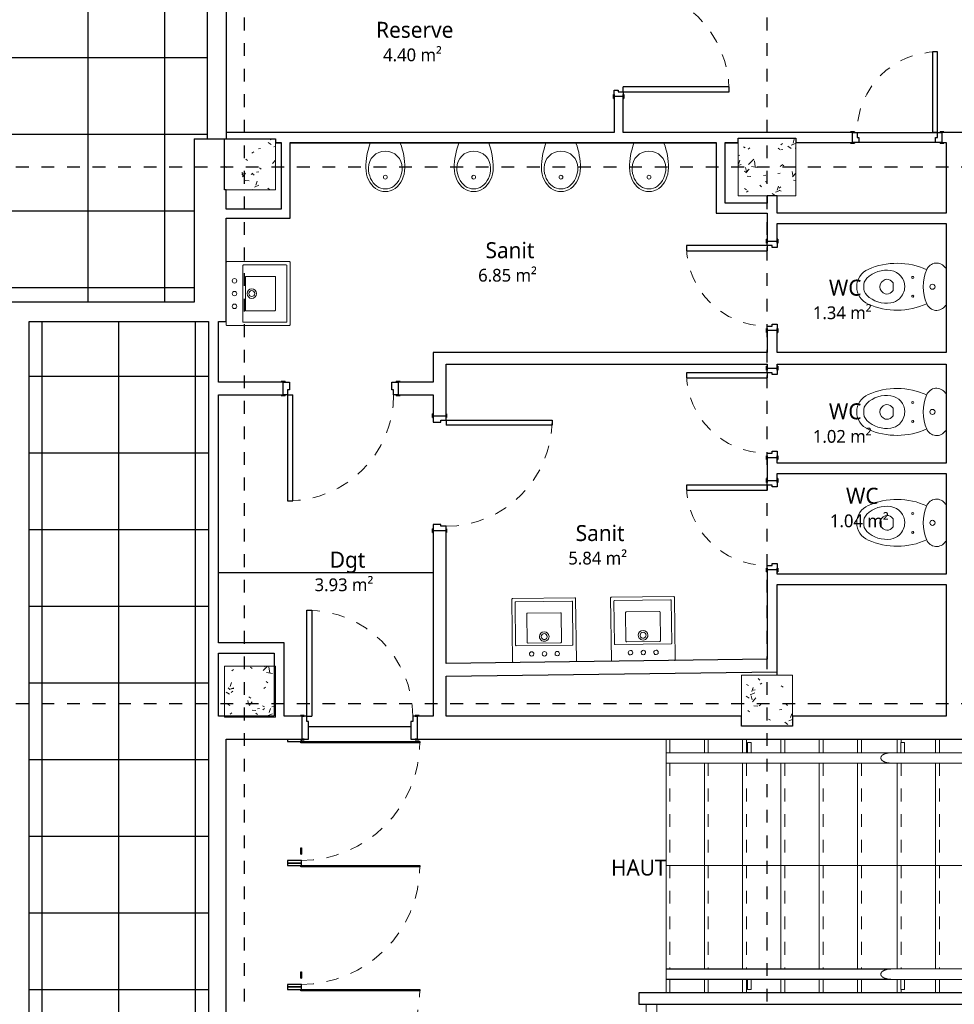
# Model space of a CAD drawing. Header units: metres. Extents: x -27.7 to 32.8, y -37.3 to -3.8.
# Tile 3 of 10: x -7.1 to 0.2, y -22.2 to -14.5. Entities that reach past the tile are written whole.
import ezdxf

# ---------------------------------------------------------------- set-up
doc = ezdxf.new("R2010")
doc.units = ezdxf.units.M
doc.linetypes.add('Ligne de quadrillage', pattern=[0.022225, 0.0127, -0.003175, 0.003175, -0.003175])
doc.linetypes.add('Tiret', pattern=[0.0025, 0.00125, -0.00125])
for name, color, linetype, lineweight in [('A-AREA-IDEN', 250, 'Continuous', 30), ('A-CLNG-PATT', 250, 'Continuous', 25), ('A-DOOR', 250, 'Continuous', 25), ('A-DOOR-FRAM', 250, 'Continuous', 25), ('A-FLOR', 250, 'Continuous', 25), ('A-FLOR-HRAL', 250, 'Continuous', 18), ('I-WALL', 250, 'Continuous', 25), ('P-SANR-FIXT', 250, 'Continuous', 18), ('S-COLS', 250, 'Continuous', 18), ('S-GRID', 250, 'Continuous', 30), ('S-STRS', 250, 'Continuous', 18), ('S-STRS-ANNO', 250, 'Continuous', 18), ('S-STRS-IDEN', 250, 'Continuous', 18)]:
    doc.layers.add(name, color=color, linetype=linetype, lineweight=lineweight)
doc.styles.add('Trebuchet MS', font='trebuc.ttf', dxfattribs={"height": 0.125})
doc.styles.add('Trebuchet MS_2', font='trebuc.ttf', dxfattribs={"height": 0.1})
pattern_1 = [(50, (0, 0), (0.3647987, -0.031967), [0.038, -0.419]), (355, (0, 0), (-0.070921, 0.382637), [0.03, -0.335]), (100.451, (0.03, -0.003), (0.294358, 0.350205), [0.032, -0.356]), (46.184, (0, 0.102), (0.542072, -0.083569), [0.057, -0.629]), (96.636, (0.045, 0.095), (0.474956, 0.495204), [0.049, -0.534]), (351.184, (0, 0.102), (0.47449, 0.495128), [0.046, -0.503]), (21, (0.051, 0.076), (0.3035623, -0.204817), [0.038, -0.419]), (326, (0.051, 0.076), (0.1234774, 0.369045), [0.03, -0.335]), (71.451, (0.076, 0.059), (0.427234, 0.1635883), [0.032, -0.356]), (37.5, (0, 0), (0.0065432, 0.1688822), [0.017, -0.314, 0.017, -0.324, -0.337]), (37.5, (0, 0), (0.0065432, 0.1688822), [-0.672, 0.017, -0.32]), (7.5, (0, 0), (0.1340145, 0.2002052), [0.017, -0.177, 0.017, -0.307, -0.128]), (7.5, (0, 0), (0.1340145, 0.2002052), [-0.518, 0.017, -0.112]), (327.5, (-0.113, 0), (0.2712697, -0.0115642), [0.017, -0.11, 0.017, -0.379, -0.526]), (327.5, (-0.113, 0), (0.2712697, -0.0115642), [-0.523, 0.017, -0.509]), (317.5, (-0.164, 0), (0.2964495, 0.0511634), [0.017, -0.148, 0.017, -0.246, -0.373]), (317.5, (-0.164, 0), (0.2964495, 0.0511634), [-0.428, 0.017, -0.357])]

# ---------------------------------------------------------------- blocks, each defined once
blk = doc.blocks.new('Type de main courante - Main courante_Interne_-401305-Demi-niveau')
at = {"layer": 'A-FLOR-HRAL'}
for p, q in [((-0.2599, -20.2009), (-2.0195, -20.2009)), ((-2.0195, -20.2809), (-0.2599, -20.2809))]:
    blk.add_line(p, q, dxfattribs=at)
for points, knots in [([(-2.0195, -20.2409), (-2.0195, -20.2379), (-2.0195, -20.232), (-2.0195, -20.2234), (-2.0195, -20.2158), (-2.0195, -20.2083), (-2.0195, -20.2036), (-2.0195, -20.2013), (-2.0195, -20.2009), (-2.0195, -20.2009)], [0, 0, 0, 0, 0.142857, 0.285714, 0.428571, 0.571429, 0.785714, 0.892857, 1, 1, 1, 1]), ([(-2.0195, -20.2809), (-2.0195, -20.2809), (-2.0195, -20.2803), (-2.0195, -20.2773), (-2.0195, -20.2725), (-2.0195, -20.265), (-2.0195, -20.2564), (-2.0195, -20.2477), (-2.0195, -20.2432), (-2.0195, -20.2409)], [0, 0, 0, 0, 0.142857, 0.285714, 0.428571, 0.571429, 0.785714, 0.892857, 1, 1, 1, 1]), ([(-0.2599, -20.2009), (-0.2652, -20.2009), (-0.2731, -20.2013), (-0.2836, -20.2027), (-0.2901, -20.204), (-0.2952, -20.2052), (-0.299, -20.2063), (-0.3028, -20.2074), (-0.3065, -20.2088), (-0.3102, -20.2103), (-0.3139, -20.2119), (-0.3168, -20.2134), (-0.3191, -20.2147), (-0.3208, -20.2158), (-0.3224, -20.2169), (-0.3246, -20.2184), (-0.3273, -20.2205), (-0.3298, -20.2227), (-0.3315, -20.2247), (-0.3327, -20.2262), (-0.3337, -20.2278), (-0.335, -20.23), (-0.3368, -20.2342), (-0.3378, -20.2381), (-0.3381, -20.2409)], [0, 0, 0, 0, 0.166667, 0.25, 0.333333, 0.375, 0.416667, 0.458333, 0.5, 0.541667, 0.583333, 0.625, 0.645833, 0.666667, 0.6875, 0.708333, 0.75, 0.791667, 0.8125, 0.833333, 0.854167, 0.875, 0.916667, 1, 1, 1, 1]), ([(-0.3381, -20.2409), (-0.3379, -20.2433), (-0.3372, -20.2467), (-0.3358, -20.2504), (-0.3348, -20.2523), (-0.334, -20.2538), (-0.3331, -20.2551), (-0.3317, -20.2569), (-0.3298, -20.259), (-0.3276, -20.2609), (-0.3259, -20.2624), (-0.3246, -20.2635), (-0.3232, -20.2645), (-0.3213, -20.2658), (-0.3189, -20.2672), (-0.3159, -20.2689), (-0.3129, -20.2704), (-0.3098, -20.2718), (-0.3066, -20.273), (-0.3034, -20.2742), (-0.2991, -20.2756), (-0.2936, -20.2771), (-0.2847, -20.279), (-0.2735, -20.2805), (-0.2644, -20.2809), (-0.2599, -20.2809)], [0, 0, 0, 0, 0.071429, 0.107143, 0.125, 0.142857, 0.160714, 0.178571, 0.214286, 0.25, 0.267857, 0.285714, 0.303571, 0.321429, 0.357143, 0.392857, 0.428571, 0.464286, 0.5, 0.535714, 0.571429, 0.642857, 0.714286, 0.857143, 1, 1, 1, 1])]:
    blk.add_open_spline(points, degree=3, knots=knots, dxfattribs=at)
for points in [[(-0.2591, -20.2009), (-0.2594, -20.2009), (-0.2596, -20.2009), (-0.2599, -20.2009)], [(-0.2599, -20.2809), (-0.2596, -20.2809), (-0.2594, -20.2809), (-0.2591, -20.2809)]]:
    blk.add_open_spline(points, degree=3, dxfattribs=at)
blk = doc.blocks.new('Type de main courante - Main courante_Interne_-V1-Demi-niveau')
at = {"layer": 'A-FLOR-HRAL'}
for p, q in [((-2.0195, -20.2003), (-2.0195, -20.2009)), ((-2.0195, -20.2003), (1.8739, -20.2003)), ((1.9118, -20.2815), (1.8739, -20.2003)), ((-2.0195, -20.2809), (-2.0195, -20.2815)), ((-2.0195, -20.2815), (1.9118, -20.2815))]:
    blk.add_line(p, q, dxfattribs=at)
at = {"layer": 'A-FLOR-HRAL', "linetype": 'Tiret'}
for p, q in [((1.8739, -20.2003), (4.0874, -20.2003)), ((4.0874, -20.2003), (4.0874, -20.2815)), ((1.9118, -20.2815), (4.0874, -20.2815))]:
    blk.add_line(p, q, dxfattribs=at)
blk = doc.blocks.new('Support - Support mur - Support - Support mur-348790-Demi-niveau')
at = {"layer": 'A-FLOR-HRAL'}
for p, q in [((-0.015, 0.0406), (-0.015, 0.1206)), ((-0.015, 0.1206), (0.015, 0.1206)), ((0.015, 0.1206), (0.015, 0.0406))]:
    blk.add_line(p, q, dxfattribs=at)
blk = doc.blocks.new('Type de main courante - Main courante_Interne_-401607-Demi-niveau')
at = {"layer": 'A-FLOR-HRAL'}
for p, q in [((-0.2599, -21.8932), (-2.0195, -21.8932)), ((-2.0195, -21.9732), (-0.2599, -21.9732))]:
    blk.add_line(p, q, dxfattribs=at)
for points, knots in [([(-2.0195, -21.9332), (-2.0195, -21.9302), (-2.0195, -21.9243), (-2.0195, -21.9157), (-2.0195, -21.9081), (-2.0195, -21.9006), (-2.0195, -21.8958), (-2.0195, -21.8936), (-2.0195, -21.8932), (-2.0195, -21.8932)], [0, 0, 0, 0, 0.142857, 0.285714, 0.428571, 0.571429, 0.785714, 0.892857, 1, 1, 1, 1]), ([(-2.0195, -21.9732), (-2.0195, -21.9732), (-2.0195, -21.9725), (-2.0195, -21.9696), (-2.0195, -21.9647), (-2.0195, -21.9573), (-2.0195, -21.9487), (-2.0195, -21.94), (-2.0195, -21.9355), (-2.0195, -21.9332)], [0, 0, 0, 0, 0.142857, 0.285714, 0.428571, 0.571429, 0.785714, 0.892857, 1, 1, 1, 1]), ([(-0.2599, -21.8932), (-0.2652, -21.8932), (-0.2731, -21.8936), (-0.2836, -21.895), (-0.2901, -21.8963), (-0.2952, -21.8975), (-0.299, -21.8985), (-0.3028, -21.8997), (-0.3065, -21.9011), (-0.3102, -21.9026), (-0.3139, -21.9042), (-0.3168, -21.9057), (-0.3191, -21.907), (-0.3208, -21.9081), (-0.3224, -21.9092), (-0.3246, -21.9107), (-0.3273, -21.9128), (-0.3298, -21.915), (-0.3315, -21.917), (-0.3327, -21.9185), (-0.3337, -21.9201), (-0.335, -21.9223), (-0.3368, -21.9265), (-0.3378, -21.9304), (-0.3381, -21.9332)], [0, 0, 0, 0, 0.166667, 0.25, 0.333333, 0.375, 0.416667, 0.458333, 0.5, 0.541667, 0.583333, 0.625, 0.645833, 0.666667, 0.6875, 0.708333, 0.75, 0.791667, 0.8125, 0.833333, 0.854167, 0.875, 0.916667, 1, 1, 1, 1]), ([(-0.3381, -21.9332), (-0.3379, -21.9356), (-0.3372, -21.939), (-0.3358, -21.9426), (-0.3348, -21.9446), (-0.334, -21.946), (-0.3331, -21.9474), (-0.3317, -21.9492), (-0.3298, -21.9513), (-0.3276, -21.9532), (-0.3259, -21.9547), (-0.3246, -21.9557), (-0.3232, -21.9568), (-0.3213, -21.958), (-0.3189, -21.9595), (-0.3159, -21.9612), (-0.3129, -21.9627), (-0.3098, -21.9641), (-0.3066, -21.9653), (-0.3034, -21.9665), (-0.2991, -21.9679), (-0.2936, -21.9694), (-0.2847, -21.9713), (-0.2735, -21.9728), (-0.2644, -21.9732), (-0.2599, -21.9732)], [0, 0, 0, 0, 0.071429, 0.107143, 0.125, 0.142857, 0.160714, 0.178571, 0.214286, 0.25, 0.267857, 0.285714, 0.303571, 0.321429, 0.357143, 0.392857, 0.428571, 0.464286, 0.5, 0.535714, 0.571429, 0.642857, 0.714286, 0.857143, 1, 1, 1, 1])]:
    blk.add_open_spline(points, degree=3, knots=knots, dxfattribs=at)
for points in [[(-0.2591, -21.8932), (-0.2594, -21.8932), (-0.2596, -21.8932), (-0.2599, -21.8932)], [(-0.2599, -21.9732), (-0.2596, -21.9732), (-0.2594, -21.9732), (-0.2591, -21.9732)]]:
    blk.add_open_spline(points, degree=3, dxfattribs=at)
blk = doc.blocks.new('Type de main courante - Main courante_Interne_-V2-Demi-niveau')
at = {"layer": 'A-FLOR-HRAL'}
for p, q in [((-2.0195, -21.8926), (-2.0195, -21.8932)), ((-2.0195, -21.8926), (2.663, -21.8926)), ((2.7009, -21.9738), (2.663, -21.8926)), ((-2.0195, -21.9732), (-2.0195, -21.9738)), ((-2.0195, -21.9738), (2.7009, -21.9738))]:
    blk.add_line(p, q, dxfattribs=at)
at = {"layer": 'A-FLOR-HRAL', "linetype": 'Tiret'}
for p, q in [((2.663, -21.8926), (4.0874, -21.8926)), ((4.0874, -21.8926), (4.0874, -21.9738)), ((2.7009, -21.9738), (4.0874, -21.9738))]:
    blk.add_line(p, q, dxfattribs=at)
blk = doc.blocks.new('Verre - simple - Verre - simple-476352-Demi-niveau')
at = {"layer": 'A-DOOR'}
for p, q in [((-0.4349, -0.05), (-0.3849, -0.05)), ((-0.4349, -0.05), (-0.4349, -0.055)), ((-0.3849, -0.055), (-0.4349, -0.055)), ((-0.3849, -0.05), (-0.3849, -0.055)), ((0.4356, -0.05), (0.4456, -0.05)), ((0.4356, -0.98), (0.4356, -0.05)), ((0.4456, -0.05), (0.4456, -0.98)), ((0.4456, -0.98), (0.4356, -0.98))]:
    blk.add_line(p, q, dxfattribs=at)
at = {"layer": 'A-DOOR', "linetype": 'Tiret', "lineweight": 18}
blk.add_arc((0.4456, -0.05), 0.93, 180, 270, dxfattribs=at)
at = {"layer": 'A-DOOR-FRAM'}
for p, q in [((-0.4844, 0.055), (-0.5044, 0.055)), ((-0.5044, 0.055), (-0.5044, -0.055)), ((-0.4844, -0.055), (-0.4844, 0.055)), ((0.4656, 0.055), (0.4456, 0.055)), ((0.4456, 0.055), (0.4456, -0.055)), ((0.4656, -0.055), (0.4656, 0.055)), ((-0.5044, -0.055), (-0.4844, -0.055)), ((0.4456, -0.055), (0.4656, -0.055))]:
    blk.add_line(p, q, dxfattribs=at)
blk = doc.blocks.new('Verre - simple - Verre - simple-V14-Demi-niveau')
at = {"layer": 'A-DOOR'}
for p, q in [((-0.4349, -0.05), (-0.3849, -0.05)), ((-0.4349, -0.05), (-0.4349, -0.055)), ((-0.3849, -0.055), (-0.4349, -0.055)), ((-0.3849, -0.05), (-0.3849, -0.055)), ((0.4356, -0.05), (0.4456, -0.05)), ((0.4356, -0.98), (0.4356, -0.05)), ((0.4456, -0.05), (0.4456, -0.98)), ((0.4456, -0.98), (0.4356, -0.98))]:
    blk.add_line(p, q, dxfattribs=at)
at = {"layer": 'A-DOOR', "linetype": 'Tiret', "lineweight": 18}
blk.add_arc((0.4456, -0.05), 0.93, 180, 270, dxfattribs=at)
at = {"layer": 'A-DOOR-FRAM'}
for p, q in [((-0.4844, 0.055), (-0.5044, 0.055)), ((-0.5044, 0.055), (-0.5044, -0.055)), ((-0.4844, -0.055), (-0.4844, 0.055)), ((0.4643, 0.055), (0.4456, 0.055)), ((0.4456, 0.055), (0.4456, -0.055)), ((-0.5044, -0.055), (-0.4844, -0.055)), ((0.4456, -0.055), (0.4593, -0.055))]:
    blk.add_line(p, q, dxfattribs=at)
blk = doc.blocks.new('Int_ Simple - PP _0_83m x 2_04m_-339816-Demi-niveau')
at = {"layer": 'A-DOOR', "lineweight": 35}
for p, q in [((-0.47, 0.095), (-0.5, 0.095)), ((-0.5, 0.095), (-0.5, 0.09)), ((-0.485, 0.09), (-0.47, 0.09)), ((-0.47, 0.09), (-0.47, 0.095)), ((0.43, 0.095), (0.4, 0.095)), ((0.4, 0.095), (0.4, 0.09)), ((0.4, 0.09), (0.415, 0.09)), ((0.43, 0.09), (0.43, 0.095)), ((-0.5, -0.09), (-0.5, -0.095)), ((-0.5, -0.095), (-0.47, -0.095)), ((-0.47, -0.09), (-0.485, -0.09)), ((-0.47, -0.095), (-0.47, -0.09)), ((0.415, -0.09), (0.4, -0.09)), ((0.4, -0.09), (0.4, -0.095)), ((0.4, -0.095), (0.43, -0.095)), ((0.43, -0.095), (0.43, -0.09))]:
    blk.add_line(p, q, dxfattribs=at)
at = {"layer": 'A-DOOR'}
for p, q in [((0.38, -0.09), (0.34, -0.09)), ((0.34, -0.92), (0.34, -0.09)), ((0.38, -0.09), (0.38, -0.92)), ((0.38, -0.92), (0.34, -0.92))]:
    blk.add_line(p, q, dxfattribs=at)
at = {"layer": 'A-DOOR', "linetype": 'Tiret', "lineweight": 18}
blk.add_arc((0.38, -0.09), 0.83, 180, 270, dxfattribs=at)
at = {"layer": 'A-DOOR-FRAM'}
for p, q in [((-0.435, 0.09), (-0.485, 0.09)), ((-0.435, -0.05), (-0.435, 0.09)), ((0.415, 0.09), (0.365, 0.09)), ((0.365, 0.09), (0.365, -0.05)), ((-0.45, -0.09), (-0.45, -0.05)), ((-0.45, -0.05), (-0.435, -0.05)), ((0.365, -0.05), (0.38, -0.05)), ((0.38, -0.05), (0.38, -0.09)), ((-0.485, -0.09), (-0.45, -0.09)), ((0.38, -0.09), (0.415, -0.09))]:
    blk.add_line(p, q, dxfattribs=at)
blk = doc.blocks.new('Int_ Simple - PP _0_83m x 1_95-485270-Demi-niveau')
at = {"layer": 'A-DOOR'}
for p, q in [((0.38, 0.865), (0.34, 0.865)), ((0.34, 0.865), (0.34, 0.035)), ((0.38, 0.035), (0.38, 0.865)), ((0.38, 0.035), (0.34, 0.035))]:
    blk.add_line(p, q, dxfattribs=at)
at = {"layer": 'A-DOOR', "lineweight": 35}
for p, q in [((-0.5, 0.035), (-0.5, 0.04)), ((-0.5, 0.04), (-0.47, 0.04)), ((-0.47, 0.035), (-0.485, 0.035)), ((-0.47, 0.04), (-0.47, 0.035)), ((0.4, 0.035), (0.4, 0.04)), ((0.4, 0.04), (0.43, 0.04)), ((0.415, 0.035), (0.4, 0.035)), ((0.43, 0.04), (0.43, 0.035)), ((-0.5, -0.04), (-0.5, -0.035)), ((-0.47, -0.04), (-0.5, -0.04)), ((-0.485, -0.035), (-0.47, -0.035)), ((-0.47, -0.035), (-0.47, -0.04)), ((0.4, -0.04), (0.4, -0.035)), ((0.4, -0.035), (0.415, -0.035)), ((0.43, -0.04), (0.4, -0.04)), ((0.43, -0.035), (0.43, -0.04))]:
    blk.add_line(p, q, dxfattribs=at)
at = {"layer": 'A-DOOR', "linetype": 'Tiret', "lineweight": 18}
blk.add_arc((0.38, 0.035), 0.83, 90, 180, dxfattribs=at)
at = {"layer": 'A-DOOR-FRAM'}
for p, q in [((-0.485, 0.035), (-0.45, 0.035)), ((-0.45, 0.035), (-0.45, -0.005)), ((0.38, 0.035), (0.415, 0.035)), ((0.38, -0.005), (0.38, 0.035)), ((-0.435, -0.035), (-0.485, -0.035)), ((-0.45, -0.005), (-0.435, -0.005)), ((-0.435, -0.005), (-0.435, -0.035)), ((0.365, -0.005), (0.38, -0.005)), ((0.365, -0.035), (0.365, -0.005)), ((0.415, -0.035), (0.365, -0.035))]:
    blk.add_line(p, q, dxfattribs=at)
blk = doc.blocks.new('Int_ Simple - PP _0_83m x 2_04m_-299284-Demi-niveau')
at = {"layer": 'A-DOOR'}
for p, q in [((0.38, 0.88), (0.34, 0.88)), ((0.34, 0.88), (0.34, 0.05)), ((0.38, 0.05), (0.38, 0.88)), ((0.38, 0.05), (0.34, 0.05))]:
    blk.add_line(p, q, dxfattribs=at)
at = {"layer": 'A-DOOR', "lineweight": 35}
for p, q in [((-0.5, 0.05), (-0.5, 0.055)), ((-0.5, 0.055), (-0.47, 0.055)), ((-0.47, 0.05), (-0.485, 0.05)), ((-0.47, 0.055), (-0.47, 0.05)), ((0.4, 0.05), (0.4, 0.055)), ((0.4, 0.055), (0.43, 0.055)), ((0.415, 0.05), (0.4, 0.05)), ((0.43, 0.055), (0.43, 0.05)), ((-0.5, -0.055), (-0.5, -0.05)), ((-0.47, -0.055), (-0.5, -0.055)), ((-0.485, -0.05), (-0.47, -0.05)), ((-0.47, -0.05), (-0.47, -0.055)), ((0.4, -0.055), (0.4, -0.05)), ((0.4, -0.05), (0.415, -0.05)), ((0.43, -0.055), (0.4, -0.055)), ((0.43, -0.05), (0.43, -0.055))]:
    blk.add_line(p, q, dxfattribs=at)
at = {"layer": 'A-DOOR', "linetype": 'Tiret', "lineweight": 18}
blk.add_arc((0.38, 0.05), 0.83, 90, 180, dxfattribs=at)
at = {"layer": 'A-DOOR-FRAM'}
for p, q in [((-0.485, 0.05), (-0.45, 0.05)), ((-0.45, 0.05), (-0.45, 0.01)), ((-0.45, 0.01), (-0.435, 0.01)), ((-0.435, 0.01), (-0.435, -0.05)), ((0.365, 0.01), (0.38, 0.01)), ((0.365, -0.05), (0.365, 0.01)), ((0.38, 0.05), (0.415, 0.05)), ((0.38, 0.01), (0.38, 0.05)), ((-0.435, -0.05), (-0.485, -0.05)), ((0.415, -0.05), (0.365, -0.05))]:
    blk.add_line(p, q, dxfattribs=at)
blk = doc.blocks.new('Int_ Simple - PP _0_83m x 2_04m_-487299-Demi-niveau')
at = {"layer": 'A-DOOR', "lineweight": 35}
for p, q in [((-0.47, 0.055), (-0.5, 0.055)), ((-0.5, 0.055), (-0.5, 0.05)), ((-0.485, 0.05), (-0.47, 0.05)), ((-0.47, 0.05), (-0.47, 0.055)), ((0.43, 0.055), (0.4, 0.055)), ((0.4, 0.055), (0.4, 0.05)), ((0.4, 0.05), (0.415, 0.05)), ((0.43, 0.05), (0.43, 0.055)), ((-0.5, -0.05), (-0.5, -0.055)), ((-0.5, -0.055), (-0.47, -0.055)), ((-0.47, -0.05), (-0.485, -0.05)), ((-0.47, -0.055), (-0.47, -0.05)), ((0.415, -0.05), (0.4, -0.05)), ((0.4, -0.05), (0.4, -0.055)), ((0.4, -0.055), (0.43, -0.055)), ((0.43, -0.055), (0.43, -0.05))]:
    blk.add_line(p, q, dxfattribs=at)
at = {"layer": 'A-DOOR'}
for p, q in [((0.38, -0.05), (0.34, -0.05)), ((0.34, -0.88), (0.34, -0.05)), ((0.38, -0.05), (0.38, -0.88)), ((0.38, -0.88), (0.34, -0.88))]:
    blk.add_line(p, q, dxfattribs=at)
at = {"layer": 'A-DOOR', "linetype": 'Tiret', "lineweight": 18}
blk.add_arc((0.38, -0.05), 0.83, 180, 270, dxfattribs=at)
at = {"layer": 'A-DOOR-FRAM'}
for p, q in [((-0.435, 0.05), (-0.485, 0.05)), ((-0.435, -0.01), (-0.435, 0.05)), ((0.415, 0.05), (0.365, 0.05)), ((0.365, 0.05), (0.365, -0.01)), ((-0.485, -0.05), (-0.45, -0.05)), ((-0.45, -0.05), (-0.45, -0.01)), ((-0.45, -0.01), (-0.435, -0.01)), ((0.365, -0.01), (0.38, -0.01)), ((0.38, -0.01), (0.38, -0.05)), ((0.38, -0.05), (0.415, -0.05))]:
    blk.add_line(p, q, dxfattribs=at)
blk = doc.blocks.new('Int_ Simple - PP _0_63m x 2_04m_-487402-Demi-niveau')
at = {"layer": 'A-DOOR'}
for p, q in [((0.28, 0.67), (0.24, 0.67)), ((0.24, 0.67), (0.24, 0.04)), ((0.28, 0.04), (0.28, 0.67)), ((0.28, 0.04), (0.24, 0.04))]:
    blk.add_line(p, q, dxfattribs=at)
at = {"layer": 'A-DOOR', "lineweight": 35}
for p, q in [((-0.4, 0.04), (-0.4, 0.045)), ((-0.4, 0.045), (-0.37, 0.045)), ((-0.37, 0.04), (-0.385, 0.04)), ((-0.37, 0.045), (-0.37, 0.04)), ((0.3, 0.04), (0.3, 0.045)), ((0.3, 0.045), (0.33, 0.045)), ((0.315, 0.04), (0.3, 0.04)), ((0.33, 0.045), (0.33, 0.04)), ((-0.4, -0.045), (-0.4, -0.04)), ((-0.37, -0.045), (-0.4, -0.045)), ((-0.385, -0.04), (-0.37, -0.04)), ((-0.37, -0.04), (-0.37, -0.045)), ((0.3, -0.045), (0.3, -0.04)), ((0.3, -0.04), (0.315, -0.04)), ((0.33, -0.045), (0.3, -0.045)), ((0.33, -0.04), (0.33, -0.045))]:
    blk.add_line(p, q, dxfattribs=at)
at = {"layer": 'A-DOOR', "linetype": 'Tiret', "lineweight": 18}
blk.add_arc((0.28, 0.04), 0.63, 90, 180, dxfattribs=at)
at = {"layer": 'A-DOOR-FRAM'}
for p, q in [((-0.385, 0.04), (-0.35, 0.04)), ((-0.35, 0.04), (-0.35, 0)), ((0.28, 0.04), (0.315, 0.04)), ((0.28, 0), (0.28, 0.04)), ((-0.335, -0.04), (-0.385, -0.04)), ((-0.35, 0), (-0.335, 0)), ((-0.335, 0), (-0.335, -0.04)), ((0.265, 0), (0.28, 0)), ((0.265, -0.04), (0.265, 0)), ((0.315, -0.04), (0.265, -0.04))]:
    blk.add_line(p, q, dxfattribs=at)
blk = doc.blocks.new('Lavabo mural - 02 - 500mm x 500mm-487556-Demi-niveau')
at = {"layer": 'P-SANR-FIXT'}
for p, q in [((-0.1245, 0.545), (-0.1245, 0.055)), ((0.3695, 0.55), (-0.1195, 0.55)), ((0.3745, 0.055), (0.3745, 0.545)), ((-0.0995, 0.185), (-0.0995, 0.52)), ((-0.0945, 0.525), (0.3445, 0.525)), ((0.3495, 0.52), (0.3495, 0.185)), ((-0.0095, 0.205), (-0.0095, 0.43)), ((-0.0045, 0.435), (0.2555, 0.435)), ((0.2605, 0.43), (0.2605, 0.205)), ((0.3445, 0.18), (-0.0945, 0.18)), ((-0.001, 0.2), (-0.0045, 0.2)), ((0.2555, 0.2), (-0.001, 0.2))]:
    blk.add_line(p, q, dxfattribs=at)
for centre, radius, start, end in [((-0.1195, 0.545), 0.005, 90, 180), ((0.3695, 0.545), 0.005, 0, 90), ((-0.0945, 0.52), 0.005, 90, 180), ((0.3445, 0.52), 0.005, 0, 90), ((-0.0045, 0.43), 0.005, 90, 180), ((0.2555, 0.43), 0.005, 0, 90), ((0.1255, 0.25), 0.0375, 0, 180), ((0.1255, 0.25), 0.0375, 180, 0), ((0.1255, 0.25), 0.023, 0, 180), ((0.1255, 0.25), 0.023, 180, 0), ((-0.0945, 0.185), 0.005, 180, 270), ((-0.0045, 0.205), 0.005, 180, 270), ((0.2555, 0.205), 0.005, 270, 0), ((0.3445, 0.185), 0.005, 270, 0), ((0.0255, 0.1144), 0.0175, 0, 180), ((0.0255, 0.1144), 0.0175, 180, 0), ((0.1255, 0.1144), 0.0175, 0, 180), ((0.1255, 0.1144), 0.0175, 180, 0), ((0.2255, 0.1144), 0.0175, 0, 180), ((0.2255, 0.1144), 0.0175, 180, 0), ((-0.1195, 0.055), 0.005, 180, 270), ((0.3695, 0.055), 0.005, 270, 0)]:
    blk.add_arc(centre, radius, start, end, dxfattribs=at)
blk = doc.blocks.new('WC à réservoir - WC à réservoir-288686-Demi-niveau')
at = {"layer": 'P-SANR-FIXT'}
for p, q in [((-0.1469, 0.1584), (-0.1469, 0.154)), ((0.1469, 0.154), (0.1469, 0.1584)), ((-0.0431, -0.2677), (-0.0308, -0.2554)), ((-0.0308, -0.2554), (0.0308, -0.2554)), ((0.0308, -0.2554), (0.0431, -0.2677))]:
    blk.add_line(p, q, dxfattribs=at)
for centre, radius, start, end in [((-0.1028, 0.0842), 0.0825, 122.27446, 248.81924), ((0.1028, 0.0842), 0.0825, 291.18076, 57.72554), ((0.375, -0.2253), 0.5584, 155.39027, 203.79689), ((0, 0.325), 0.3443, 246.87823, 293.12177), ((0, 0.0525), 0.02, 0, 180), ((0, 0.0525), 0.02, 180, 0), ((-0.375, -0.2253), 0.5584, 336.20311, 24.60973), ((-0.0732, -0.1025), 0.00783, 0, 180), ((-0.0732, -0.1025), 0.00783, 180, 360), ((0.0748, -0.1025), 0.00783, 360, 180), ((0.0748, -0.1025), 0.00783, 180, 360), ((0, -0.293), 0.1282, 89.99847, 170.90608), ((0, -0.293), 0.1282, 42.44528, 90.00153), ((0, -0.293), 0.1282, 9.09392, 42.44528), ((0.0905, -0.3075), 0.2199, 170.90608, 224.39736), ((-0.0078, -0.303), 0.05, 135, 197.18646), ((0.0078, -0.303), 0.05, 342.81705, 45), ((-0.0905, -0.3075), 0.2199, 315.60264, 9.09392), ((0, -0.3006), 0.0581, 197.18646, 342.81705), ((0.0014, -0.3901), 0.15, 203.79689, 269.46886), ((-0.0083, -0.4042), 0.0816, 224.39736, 275.83548), ((-0.0014, -0.3901), 0.15, 270.53114, 336.20311), ((0.0083, -0.4042), 0.0816, 264.16452, 315.60264)]:
    blk.add_arc(centre, radius, start, end, dxfattribs=at)
blk = doc.blocks.new('Lavabo mural - 02 - 500mm x 500mm-487932-Demi-niveau')
at = {"layer": 'P-SANR-FIXT'}
for p, q in [((-0.1245, 0.62), (-0.1245, 0.13)), ((0.3695, 0.625), (-0.1195, 0.625)), ((0.3745, 0.13), (0.3745, 0.62)), ((-0.0995, 0.26), (-0.0995, 0.595)), ((-0.0945, 0.6), (0.3445, 0.6)), ((0.3495, 0.595), (0.3495, 0.26)), ((-0.0095, 0.28), (-0.0095, 0.505)), ((-0.0045, 0.51), (0.2555, 0.51)), ((0.2605, 0.505), (0.2605, 0.28)), ((0.3445, 0.255), (-0.0945, 0.255)), ((-0.001, 0.275), (-0.0045, 0.275)), ((0.2555, 0.275), (-0.001, 0.275)), ((0.343, 0.125), (0.3695, 0.125))]:
    blk.add_line(p, q, dxfattribs=at)
for centre, radius, start, end in [((-0.1195, 0.62), 0.005, 90, 180), ((0.3695, 0.62), 0.005, 0, 90), ((-0.0945, 0.595), 0.005, 90, 180), ((0.3445, 0.595), 0.005, 0, 90), ((-0.0045, 0.505), 0.005, 90, 180), ((0.2555, 0.505), 0.005, 0, 90), ((0.1255, 0.325), 0.0375, 0, 180), ((0.1255, 0.325), 0.0375, 180, 0), ((0.1255, 0.325), 0.023, 0, 180), ((0.1255, 0.325), 0.023, 180, 0), ((-0.0945, 0.26), 0.005, 180, 270), ((-0.0045, 0.28), 0.005, 180, 270), ((0.2555, 0.28), 0.005, 270, 0), ((0.3445, 0.26), 0.005, 270, 0), ((0.0255, 0.1894), 0.0175, 0, 180), ((0.0255, 0.1894), 0.0175, 180, 0), ((0.1255, 0.1894), 0.0175, 0, 180), ((0.1255, 0.1894), 0.0175, 180, 0), ((0.2255, 0.1894), 0.0175, 0, 180), ((0.2255, 0.1894), 0.0175, 180, 0), ((-0.1195, 0.13), 0.005, 180, 270), ((0.3695, 0.13), 0.005, 270, 0)]:
    blk.add_arc(centre, radius, start, end, dxfattribs=at)
blk = doc.blocks.new('Urinoir - Urinoir-488952-Demi-niveau')
at = {"layer": 'P-SANR-FIXT'}
blk.add_line((-0.1174, -0.0026), (0.1174, -0.0026), dxfattribs=at)
blk.add_circle((0, -0.2683), 0.015, dxfattribs=at)
for centre, start, end in [((0.3924, -0.195), 159.32606, 180), ((-0.3924, -0.195), 360, 20.67394)]:
    blk.add_arc(centre, 0.5449, start, end, dxfattribs=at)
for major_axis, ratio, start_param, end_param in [((-0.1325, 0), 0.987707, 3.141593, 6.283185), ((0, 0.1862), 0.819068, 1.570796, 4.712389), ((0, 0.165), 0.80303, 1.570796, 4.712389)]:
    blk.add_ellipse((0, -0.195), major_axis=major_axis, ratio=ratio, start_param=start_param, end_param=end_param, dxfattribs=at)
blk = doc.blocks.new('Int_ Simple - PP _0_63m x 1_85m_-489459-Demi-niveau')
at = {"layer": 'A-DOOR'}
for p, q in [((0.28, 0.67), (0.24, 0.67)), ((0.24, 0.67), (0.24, 0.04)), ((0.28, 0.04), (0.28, 0.67)), ((0.28, 0.04), (0.24, 0.04))]:
    blk.add_line(p, q, dxfattribs=at)
at = {"layer": 'A-DOOR', "lineweight": 35}
for p, q in [((-0.4, 0.04), (-0.4, 0.045)), ((-0.4, 0.045), (-0.37, 0.045)), ((-0.37, 0.04), (-0.385, 0.04)), ((-0.37, 0.045), (-0.37, 0.04)), ((0.3, 0.04), (0.3, 0.045)), ((0.3, 0.045), (0.33, 0.045)), ((0.315, 0.04), (0.3, 0.04)), ((0.33, 0.045), (0.33, 0.04)), ((-0.4, -0.045), (-0.4, -0.04)), ((-0.37, -0.045), (-0.4, -0.045)), ((-0.385, -0.04), (-0.37, -0.04)), ((-0.37, -0.04), (-0.37, -0.045)), ((0.3, -0.045), (0.3, -0.04)), ((0.3, -0.04), (0.315, -0.04)), ((0.33, -0.045), (0.3, -0.045)), ((0.33, -0.04), (0.33, -0.045))]:
    blk.add_line(p, q, dxfattribs=at)
at = {"layer": 'A-DOOR', "linetype": 'Tiret', "lineweight": 18}
blk.add_arc((0.28, 0.04), 0.63, 90, 180, dxfattribs=at)
at = {"layer": 'A-DOOR-FRAM'}
for p, q in [((-0.385, 0.04), (-0.35, 0.04)), ((-0.35, 0.04), (-0.35, 0)), ((0.28, 0.04), (0.315, 0.04)), ((0.28, 0), (0.28, 0.04)), ((-0.335, -0.04), (-0.385, -0.04)), ((-0.35, 0), (-0.335, 0)), ((-0.335, 0), (-0.335, -0.04)), ((0.265, 0), (0.28, 0)), ((0.265, -0.04), (0.265, 0)), ((0.315, -0.04), (0.265, -0.04))]:
    blk.add_line(p, q, dxfattribs=at)
blk = doc.blocks.new('Type de traverse haute - Traverse haute_Interne_-V15-Demi-niveau')
at = {"layer": 'A-FLOR-HRAL'}
for p, q in [((-2.1739, -25.9343), (-2.1739, -22.1692)), ((-2.0927, -25.9054), (-2.0927, -22.1692)), ((-2.1739, -25.9343), (-2.1733, -25.9343))]:
    blk.add_line(p, q, dxfattribs=at)

msp = doc.modelspace()

# ---------------------------------------------------------------- hatches: boundary and pattern name
at = {"layer": 'A-CLNG-PATT'}
h = msp.add_hatch(dxfattribs=at)
h.set_pattern_fill('FP_14', color=256, style=0, pattern_type=2)
h.set_pattern_definition([(0, (-9.544, -13.56), (0, 0.6), []), (90, (-9.544, -13.56), (-0.6, 4e-17), [])])
h.paths.add_polyline_path([(-5.712, -16.6746), (-5.712, -15.3953), (-5.612, -15.3953), (-5.612, -10.4463), (-11.474, -10.4463), (-11.474, -12.2361), (-11.4767, -12.2566), (-11.4793, -12.263), (-11.48, -12.2664), (-11.4819, -12.2693), (-11.4845, -12.2756), (-11.4971, -12.292), (-11.5135, -12.3046), (-11.5198, -12.3072), (-11.5227, -12.3091), (-11.5261, -12.3098), (-11.5325, -12.3125), (-11.553, -12.3151), (-13.4753, -12.3151), (-13.4753, -13.2998), (-13.2543, -13.2998), (-13.2543, -15.0966), (-7.485, -15.0966), (-7.485, -16.6746), (-5.7904, -16.6746)])
h = msp.add_hatch(dxfattribs=at)
h.set_pattern_fill('FP_20', color=256, style=0, pattern_type=2)
h.set_pattern_definition([(270, (-6.303, -20.255), (0.6, 4e-17), []), (0, (-6.303, -20.255), (0, 0.6), [])])
h.paths.add_polyline_path([(-5.602, -23.6846), (-5.602, -16.8246), (-7.004, -16.8246), (-7.004, -23.6846), (-5.6122, -23.6846)])
at = {"layer": 'S-COLS'}
h = msp.add_hatch(dxfattribs=at)
h.set_pattern_fill('FP_1', color=256, style=0, pattern_type=2)
h.set_pattern_definition(pattern_1)
h.paths.add_polyline_path([(-5.0755, -15.7953), (-5.0755, -15.3953), (-5.4755, -15.3953), (-5.4755, -15.7953), (-5.462, -15.7953)])
h = msp.add_hatch(dxfattribs=at)
h.set_pattern_fill('FP_1', color=256, style=0, pattern_type=2)
h.set_pattern_definition(pattern_1)
h.paths.add_polyline_path([(-1.0038, -15.8409), (-1.0038, -15.3909), (-1.4538, -15.3909), (-1.4538, -15.8409), (-1.1488, -15.8409)])
h = msp.add_hatch(dxfattribs=at)
h.set_pattern_fill('FP_1', color=256, style=0, pattern_type=2)
h.set_pattern_definition(pattern_1)
h.paths.add_polyline_path([(-5.0755, -19.9222), (-5.0755, -19.5222), (-5.4755, -19.5222), (-5.4755, -19.9222)])
h = msp.add_hatch(dxfattribs=at)
h.set_pattern_fill('FP_1', color=256, style=0, pattern_type=2)
h.set_pattern_definition(pattern_1)
h.paths.add_polyline_path([(-1.0288, -19.9929), (-1.0288, -19.5929), (-1.4288, -19.5929), (-1.4288, -19.9929)])

# ---------------------------------------------------------------- linework, layer by layer
at = {"layer": 'A-FLOR'}
for p, q in [((-5.032, -15.4306), (-5.0755, -15.4306)), ((-4.3342, -15.4306), (-4.962, -15.4306)), ((-3.6422, -15.4306), (-4.0994, -15.4306)), ((-2.9592, -15.4306), (-3.4074, -15.4306)), ((-2.2702, -15.4306), (-2.7244, -15.4306)), ((-1.6265, -15.4306), (-2.0354, -15.4306)), ((-1.4538, -15.4306), (-1.5565, -15.4306)), ((-5.522, -18.7905), (-3.8417, -18.7905)), ((-1.1488, -19.5929), (-1.1488, -19.5672)), ((-4.0169, -19.9982), (-4.8169, -19.9982))]:
    msp.add_line(p, q, dxfattribs=at)
at = {"layer": 'I-WALL'}
for p, q in [((-5.612, -13.8983), (-5.612, -15.3953)), ((-5.462, -13.8983), (-5.462, -15.3953)), ((-2.3549, -15.0643), (-2.4249, -15.0643)), ((-2.4249, -15.0643), (-2.4249, -15.3457)), ((-2.3549, -15.3457), (-2.3549, -15.0643)), ((-5.712, -15.3953), (-5.712, -16.6746)), ((-5.712, -15.3953), (-5.0755, -15.3953)), ((-5.4755, -15.7953), (-5.4755, -15.3953)), ((-2.4249, -15.3457), (-5.462, -15.3457)), ((-5.0755, -15.3953), (-5.0755, -15.4257)), ((-0.5592, -15.3457), (-2.3549, -15.3457)), ((-1.4538, -15.4257), (-1.4538, -15.3909)), ((-1.4538, -15.3909), (-1.0038, -15.3909)), ((-1.0038, -15.3909), (-1.0038, -15.4257)), ((-0.5592, -15.4257), (-0.5592, -15.3457)), ((-0.5242, -15.3457), (0.1058, -15.3457)), ((1.242, -15.3457), (0.1408, -15.3457)), ((0.1408, -15.3457), (0.1408, -15.4257)), ((-5.0755, -15.4257), (-5.032, -15.4257)), ((-5.032, -15.4257), (-5.032, -15.9468)), ((-4.962, -16.0168), (-4.962, -15.4257)), ((-4.962, -15.4257), (-1.6265, -15.4257)), ((-1.6265, -15.4257), (-1.6265, -15.9782)), ((-1.5565, -15.8982), (-1.5565, -15.4257)), ((-1.5565, -15.4257), (-1.4538, -15.4257)), ((-1.0038, -15.4257), (-0.5592, -15.4257)), ((0.0908, -15.4257), (-0.5092, -15.4257)), ((0.1408, -15.4257), (0.1723, -15.4257)), ((0.1723, -15.4257), (0.1723, -15.9782)), ((-5.462, -15.7953), (-5.4755, -15.7953)), ((-5.462, -15.9468), (-5.462, -15.7953)), ((-1.2288, -15.8409), (-1.2288, -15.8982)), ((-1.1488, -15.8409), (-1.2288, -15.8409)), ((-1.1488, -15.9782), (-1.1488, -15.8409)), ((-5.032, -15.9468), (-5.462, -15.9468)), ((-1.2288, -15.8982), (-1.5565, -15.8982)), ((-5.462, -16.8246), (-5.462, -16.0168)), ((-5.462, -16.0168), (-4.962, -16.0168)), ((-1.6265, -15.9782), (-1.2288, -15.9782)), ((-1.2288, -15.9782), (-1.2288, -16.1962)), ((0.1723, -15.9782), (-1.1488, -15.9782)), ((-1.1488, -16.1962), (-1.1488, -16.0582)), ((-1.1488, -16.0582), (0.1723, -16.0582)), ((0.1723, -16.0582), (0.1723, -17.0689)), ((-1.2288, -16.1962), (-1.1488, -16.1962)), ((-5.712, -16.6746), (-7.485, -16.6746)), ((-7.004, -16.8246), (-5.602, -16.8246)), ((-7.004, -23.6846), (-7.004, -16.8246)), ((-5.602, -16.8246), (-5.602, -23.6846)), ((-5.522, -16.8246), (-5.462, -16.8246)), ((-5.522, -17.2991), (-5.522, -16.8246)), ((-1.1488, -16.8962), (-1.2288, -16.8962)), ((-1.2288, -16.8962), (-1.2288, -17.0689)), ((-1.1488, -17.0689), (-1.1488, -16.8962)), ((-1.2288, -17.0689), (-3.8417, -17.0689)), ((-3.8417, -17.0689), (-3.8417, -17.2991)), ((0.1723, -17.0689), (-1.1488, -17.0689)), ((-3.7417, -17.1589), (-1.2288, -17.1589)), ((-3.7417, -17.5631), (-3.7417, -17.1589)), ((-1.2288, -17.1589), (-1.2288, -17.1912)), ((-1.1488, -17.1589), (0.1723, -17.1589)), ((-1.1488, -17.1912), (-1.1488, -17.1589)), ((0.1723, -17.1589), (0.1723, -17.9341)), ((-1.2288, -17.1912), (-1.1488, -17.1912)), ((-5.0167, -17.2991), (-5.522, -17.2991)), ((-5.0167, -17.3991), (-5.0167, -17.2991)), ((-3.8417, -17.2991), (-4.1167, -17.2991)), ((-4.1167, -17.2991), (-4.1167, -17.3991)), ((-5.522, -19.3413), (-5.522, -17.3991)), ((-5.522, -17.3991), (-5.0167, -17.3991)), ((-4.1167, -17.3991), (-3.8417, -17.3991)), ((-3.8417, -17.3991), (-3.8417, -17.5631)), ((-3.8417, -17.5631), (-3.7417, -17.5631)), ((-1.1488, -17.8912), (-1.2288, -17.8912)), ((-1.2288, -17.8912), (-1.2288, -18.0702)), ((-1.1488, -17.9341), (-1.1488, -17.8912)), ((0.1723, -17.9341), (-1.1488, -17.9341)), ((-1.1488, -18.0702), (-1.1488, -18.0141)), ((-1.1488, -18.0141), (0.1723, -18.0141)), ((0.1723, -18.0141), (0.1723, -18.8029)), ((-1.2288, -18.0702), (-1.1488, -18.0702)), ((-3.7417, -18.4631), (-3.8417, -18.4631)), ((-3.8417, -18.4631), (-3.8417, -19.9149)), ((-3.7417, -19.501), (-3.7417, -18.4631)), ((-1.1488, -18.7702), (-1.2288, -18.7702)), ((-1.2288, -18.7702), (-1.2288, -19.4683)), ((-1.1488, -18.8029), (-1.1488, -18.7702)), ((0.1723, -18.8029), (-1.1488, -18.8029)), ((-1.1488, -19.5672), (-1.1488, -18.8829)), ((-1.1488, -18.8829), (0.1723, -18.8829)), ((0.1723, -18.8829), (0.1723, -19.9149)), ((-5.0082, -19.3413), (-5.522, -19.3413)), ((-5.0082, -19.9149), (-5.0082, -19.3413)), ((-5.522, -19.9149), (-5.522, -19.4213)), ((-5.522, -19.4213), (-5.0882, -19.4213)), ((-5.0882, -19.4213), (-5.0882, -19.9149)), ((-1.2288, -19.4683), (-3.7417, -19.501)), ((-3.7417, -19.601), (-1.1488, -19.5672)), ((-3.7417, -19.9149), (-3.7417, -19.601)), ((-5.0882, -19.9149), (-5.522, -19.9149)), ((-4.8669, -19.9149), (-5.0082, -19.9149)), ((-4.8669, -20.0949), (-4.8669, -19.9149)), ((-3.8417, -19.9149), (-3.9669, -19.9149)), ((-3.9669, -19.9149), (-3.9669, -20.0949)), ((-1.4288, -19.9149), (-3.7417, -19.9149)), ((-1.4288, -19.9929), (-1.4288, -19.9149)), ((0.1723, -19.9149), (-1.0288, -19.9149)), ((-1.0288, -19.9149), (-1.0288, -19.9929)), ((-1.0288, -19.9929), (-1.4288, -19.9929)), ((-5.462, -20.0949), (-4.8669, -20.0949)), ((-5.462, -23.8346), (-5.462, -20.0949)), ((-3.9669, -20.0949), (2.7062, -20.0949)), ((2.5874, -22.0792), (-2.2335, -22.0792)), ((-2.2335, -22.0792), (-2.2335, -22.1692)), ((-2.2335, -22.1692), (3.1528, -22.1692))]:
    msp.add_line(p, q, dxfattribs=at)
at = {"layer": 'S-COLS'}
for p, q in [((-5.462, -15.3953), (-5.4755, -15.3953)), ((-5.4755, -15.3953), (-5.4755, -15.7953)), ((-5.0755, -15.3953), (-5.462, -15.3953)), ((-5.0755, -15.4257), (-5.0755, -15.3953)), ((-1.0038, -15.3909), (-1.4538, -15.3909)), ((-1.4538, -15.3909), (-1.4538, -15.4257)), ((-1.0038, -15.4257), (-1.0038, -15.3909)), ((-5.0755, -15.7953), (-5.0755, -15.4257)), ((-1.4538, -15.4257), (-1.4538, -15.8409)), ((-1.0038, -15.8409), (-1.0038, -15.4257)), ((-5.4755, -15.7953), (-5.462, -15.7953)), ((-5.462, -15.7953), (-5.0755, -15.7953)), ((-1.4538, -15.8409), (-1.2288, -15.8409)), ((-1.2288, -15.8409), (-1.1488, -15.8409)), ((-1.1488, -15.8409), (-1.0038, -15.8409)), ((-5.0755, -19.5222), (-5.4755, -19.5222)), ((-5.4755, -19.5222), (-5.4755, -19.9222)), ((-5.0755, -19.9222), (-5.0755, -19.5222)), ((-1.0288, -19.5929), (-1.4288, -19.5929)), ((-1.4288, -19.5929), (-1.4288, -19.9149)), ((-1.0288, -19.9149), (-1.0288, -19.5929)), ((-5.4755, -19.9222), (-5.0755, -19.9222)), ((-1.4288, -19.9149), (-1.4288, -19.9929)), ((-1.0288, -19.9929), (-1.0288, -19.9149)), ((-1.4288, -19.9929), (-1.0288, -19.9929))]:
    msp.add_line(p, q, dxfattribs=at)
at = {"layer": 'S-GRID', "linetype": 'Ligne de quadrillage'}
for p, q in [((-5.3198, -37.3469), (-5.3198, -4.4509)), ((-1.2288, -37.3469), (-1.2288, -4.4509)), ((-21.5083, -15.6159), (32.1236, -15.6159)), ((-21.5083, -19.8159), (32.1236, -19.8159))]:
    msp.add_line(p, q, dxfattribs=at)
at = {"layer": 'S-STRS'}
for p, q in [((-2.0195, -20.0949), (-2.0195, -20.2003)), ((-1.7195, -20.0949), (-1.7195, -20.2003)), ((-1.4195, -20.0949), (-1.4195, -20.2003)), ((-1.1195, -20.0949), (-1.1195, -20.2003)), ((-0.8195, -20.0949), (-0.8195, -20.2003)), ((-0.5195, -20.0949), (-0.5195, -20.2003)), ((-0.209, -20.0949), (-0.209, -20.2003)), ((0.091, -20.0949), (0.091, -20.2003)), ((-2.0195, -20.2815), (-2.0195, -21.8926)), ((-1.7195, -20.2815), (-1.7195, -21.8926)), ((-1.4195, -20.2815), (-1.4195, -21.8926)), ((-1.1195, -20.2815), (-1.1195, -21.8926)), ((-0.8195, -20.2815), (-0.8195, -21.8926)), ((-0.5195, -20.2815), (-0.5195, -21.8926)), ((-0.209, -20.2815), (-0.209, -21.8926)), ((0.091, -20.2815), (0.091, -21.8926)), ((-2.0195, -21.9738), (-2.0195, -22.0792)), ((-1.7195, -21.9738), (-1.7195, -22.0792)), ((-1.4195, -21.9738), (-1.4195, -22.0792)), ((-1.1195, -21.9738), (-1.1195, -22.0792)), ((-0.8195, -21.9738), (-0.8195, -22.0792)), ((-0.5195, -21.9738), (-0.5195, -22.0792)), ((-0.209, -21.9738), (-0.209, -22.0792)), ((0.091, -21.9738), (0.091, -22.0792))]:
    msp.add_line(p, q, dxfattribs=at)
at = {"layer": 'S-STRS', "linetype": 'Tiret'}
for p, q in [((-1.9895, -20.0949), (-1.9895, -20.2003)), ((-1.6895, -20.0949), (-1.6895, -20.2003)), ((-1.3895, -20.0949), (-1.3895, -20.2003)), ((-1.0895, -20.0949), (-1.0895, -20.2003)), ((-0.7895, -20.0949), (-0.7895, -20.2003)), ((-0.4895, -20.0949), (-0.4895, -20.2003)), ((-0.179, -20.0949), (-0.179, -20.1203)), ((0.121, -20.0949), (0.121, -20.2003)), ((-1.9895, -20.2815), (-1.9895, -21.8926)), ((-1.6895, -20.2815), (-1.6895, -21.8926)), ((-1.3895, -20.2815), (-1.3895, -21.8926)), ((-1.0895, -20.2815), (-1.0895, -21.8926)), ((-0.7895, -20.2815), (-0.7895, -21.8926)), ((-0.4895, -20.2815), (-0.4895, -21.8926)), ((-0.179, -20.2815), (-0.179, -21.8926)), ((0.121, -20.2815), (0.121, -21.8926)), ((-1.9895, -21.9738), (-1.9895, -22.0792)), ((-1.6895, -21.9738), (-1.6895, -22.0792)), ((-1.3895, -21.9738), (-1.3895, -22.0792)), ((-1.0895, -21.9738), (-1.0895, -22.0792)), ((-0.7895, -21.9738), (-0.7895, -22.0792)), ((-0.4895, -21.9738), (-0.4895, -22.0792)), ((0.121, -21.9738), (0.121, -22.0792)), ((-0.179, -22.0538), (-0.179, -22.0792))]:
    msp.add_line(p, q, dxfattribs=at)
at = {"layer": 'S-STRS-ANNO'}
for p, q in [((-2.0195, -21.0816), (-1.7195, -21.0816)), ((-1.7195, -21.0816), (-1.4195, -21.0816)), ((-1.4195, -21.0816), (-1.1195, -21.0816)), ((-1.1195, -21.0816), (-0.8195, -21.0816)), ((-0.8195, -21.0816), (-0.5195, -21.0816)), ((-0.5195, -21.0816), (-0.209, -21.0816)), ((-0.209, -21.0816), (0.091, -21.0816)), ((0.091, -21.0816), (1.9874, -21.0816))]:
    msp.add_line(p, q, dxfattribs=at)

# ---------------------------------------------------------------- block references
at = {"layer": 'A-DOOR'}
for name, p, rotation in [('Int_ Simple - PP _0_83m x 1_95-485270-Demi-niveau', (-2.3899, -14.6493), 269.9999999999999), ('Int_ Simple - PP _0_63m x 2_04m_-487402-Demi-niveau', (-1.1888, -16.5112), 89.99999999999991), ('Int_ Simple - PP _0_63m x 2_04m_-487402-Demi-niveau', (-1.1888, -17.5062), 89.99999999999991), ('Int_ Simple - PP _0_83m x 2_04m_-299284-Demi-niveau', (-4.6017, -17.3491), 180), ('Int_ Simple - PP _0_83m x 2_04m_-487299-Demi-niveau', (-3.7917, -17.9781), 89.99999999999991), ('Int_ Simple - PP _0_63m x 2_04m_-487402-Demi-niveau', (-1.1888, -18.3852), 89.99999999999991), ('Int_ Simple - PP _0_83m x 2_04m_-339816-Demi-niveau', (-4.4519, -20.0049), 180), ('Verre - simple - Verre - simple-V14-Demi-niveau', (-4.9269, -20.5592), 89.99999999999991), ('Verre - simple - Verre - simple-476352-Demi-niveau', (-4.9269, -21.5292), 89.99999999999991), ('Verre - simple - Verre - simple-476352-Demi-niveau', (-4.9269, -22.4992), 89.99999999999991)]:
    msp.add_blockref(name, p, dxfattribs=dict(at, rotation=rotation))
msp.add_blockref('Int_ Simple - PP _0_63m x 1_85m_-489459-Demi-niveau', (-0.1742, -15.3857), dxfattribs=at)
at = {"layer": 'A-FLOR-HRAL'}
for name, p in [('Support - Support mur - Support - Support mur-348790-Demi-niveau', (-1.3674, -20.2409)), ('Support - Support mur - Support - Support mur-348790-Demi-niveau', (-0.1667, -20.2409)), ('Type de main courante - Main courante_Interne_-V1-Demi-niveau', (0, 0)), ('Type de main courante - Main courante_Interne_-401305-Demi-niveau', (0, 0)), ('Type de main courante - Main courante_Interne_-V2-Demi-niveau', (0, 0)), ('Type de main courante - Main courante_Interne_-401607-Demi-niveau', (0, 0)), ('Type de traverse haute - Traverse haute_Interne_-V15-Demi-niveau', (0, 0))]:
    msp.add_blockref(name, p, dxfattribs=at)
at = {"layer": 'A-FLOR-HRAL', "rotation": 180}
for p in [(-1.3674, -21.9332), (-0.1667, -21.9332)]:
    msp.add_blockref('Support - Support mur - Support - Support mur-348790-Demi-niveau', p, dxfattribs=at)
at = {"layer": 'P-SANR-FIXT'}
for p in [(-4.2168, -15.428), (-3.5248, -15.428), (-2.8418, -15.428), (-2.1528, -15.428)]:
    msp.add_blockref('Urinoir - Urinoir-488952-Demi-niveau', p, dxfattribs=at)
for name, p, rotation in [('Lavabo mural - 02 - 500mm x 500mm-487932-Demi-niveau', (-5.587, -16.4816), 269.9999999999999), ('WC à réservoir - WC à réservoir-288686-Demi-niveau', (0.0138, -16.5533), 269.9999999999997), ('WC à réservoir - WC à réservoir-288686-Demi-niveau', (0.0138, -17.5333), 269.9999999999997), ('WC à réservoir - WC à réservoir-288686-Demi-niveau', (0.0138, -18.4012), 269.9999999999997), ('Lavabo mural - 02 - 500mm x 500mm-487556-Demi-niveau', (-3.0949, -19.5426), 0.7459277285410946), ('Lavabo mural - 02 - 500mm x 500mm-487556-Demi-niveau', (-2.3214, -19.5325), 0.7459277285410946)]:
    msp.add_blockref(name, p, dxfattribs=dict(at, rotation=rotation))

# ---------------------------------------------------------------- texts
at = {"layer": 'A-AREA-IDEN', "attachment_point": 1}
for s, insert, char_height, width, style in [('Reserve', (-4.2887, -14.4803), 0.125, 0.745569, 'Trebuchet MS'), ('4.40 m²', (-4.2342, -14.6889), 0.1, 0.613291, 'Trebuchet MS_2'), ('Sanit', (-3.4321, -16.205), 0.125, 0.472996, 'Trebuchet MS'), ('6.85 m²', (-3.4901, -16.4135), 0.1, 0.613291, 'Trebuchet MS_2'), ('WC', (-0.7443, -16.4983), 0.125, 0.30865, 'Trebuchet MS'), ('1.34 m²', (-0.87, -16.7069), 0.1, 0.613291, 'Trebuchet MS_2'), ('WC', (-0.7443, -17.466), 0.125, 0.30865, 'Trebuchet MS'), ('1.02 m²', (-0.87, -17.6745), 0.1, 0.613291, 'Trebuchet MS_2'), ('WC', (-0.6103, -18.1271), 0.125, 0.30865, 'Trebuchet MS'), ('1.04 m²', (-0.7361, -18.3357), 0.1, 0.613291, 'Trebuchet MS_2'), ('Sanit', (-2.7262, -18.4187), 0.125, 0.472996, 'Trebuchet MS'), ('Dgt', (-4.6513, -18.6271), 0.125, 0.324683, 'Trebuchet MS'), ('5.84 m²', (-2.7842, -18.6273), 0.1, 0.613291, 'Trebuchet MS_2'), ('3.93 m²', (-4.7703, -18.8357), 0.1, 0.613291, 'Trebuchet MS_2')]:
    msp.add_mtext(s, dxfattribs=dict(at, insert=insert, char_height=char_height, width=width, style=style))
at = {"layer": 'S-STRS-IDEN', "insert": (-2.4498, -21.0363), "char_height": 0.125, "width": 0.516349, "attachment_point": 1, "line_spacing_factor": 1.048425, "style": 'Trebuchet MS'}
msp.add_mtext('HAUT', dxfattribs=at)

doc.saveas('drawing.dxf')
